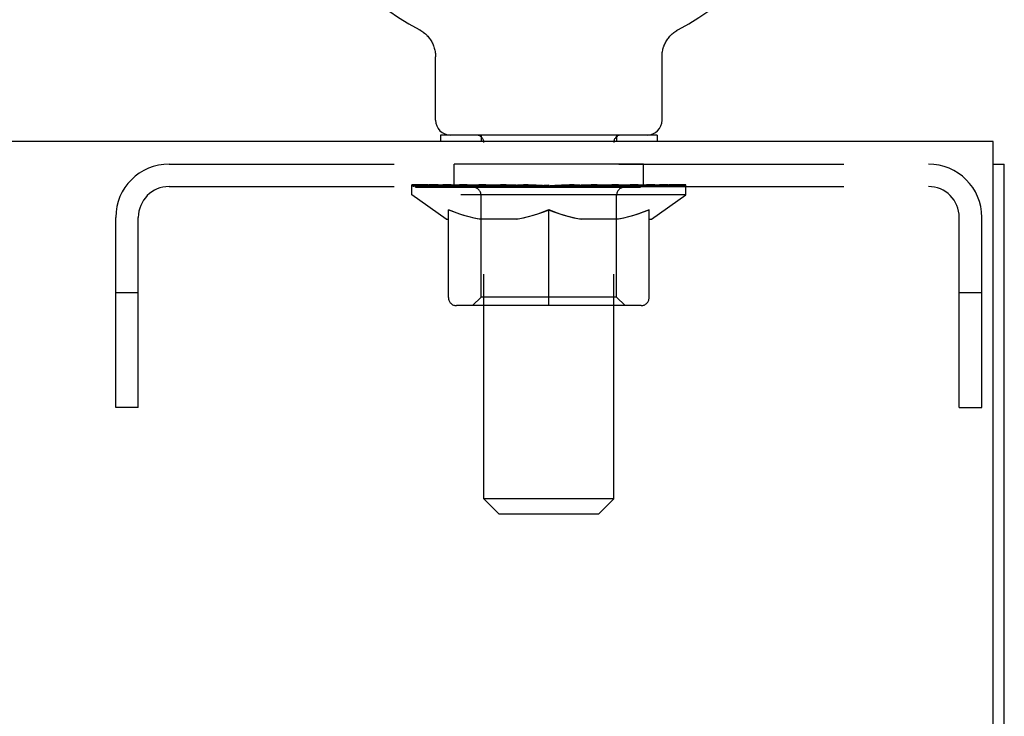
# Model space of a CAD drawing. Header units: inches. Extents: x 0 to 189, y 0 to 122.
# Tile 8 of 15: x 81.37 to 85.92, y 77.8 to 81.02. Entities that reach past the tile are written whole.
import ezdxf

# ---------------------------------------------------------------- set-up
doc = ezdxf.new("R2010")
doc.units = ezdxf.units.IN
doc.header["$LTSCALE"] = 10.388889
doc.header["$MEASUREMENT"] = 0
doc.linetypes.add('HIDDEN', pattern=[0.2, 0.1, -0.1])
doc.layers.get('0').update_dxf_attribs({"linetype": 'CONTINUOUS'})
doc.layers.add('02___PRT_ALL_AXES', color=7, linetype='CONTINUOUS')
doc.layers.add('DEFAULT_2', color=8, linetype='HIDDEN')

msp = doc.modelspace()

# ---------------------------------------------------------------- linework, layer by layer
at = {"color": 7, "linetype": 'Continuous'}
for p, q in [((83.2142, 80.9729), (83.2143, 80.9728)), ((83.2143, 80.9729), (83.2188, 80.9704)), ((83.2155, 80.9722), (83.2174, 80.9712)), ((83.2188, 80.9704), (83.2233, 80.9677)), ((83.2233, 80.9677), (83.2277, 80.9648)), ((83.2276, 80.9649), (83.232, 80.9618)), ((83.2319, 80.9619), (83.2362, 80.9587)), ((83.236, 80.9588), (83.2402, 80.9554)), ((83.2401, 80.9555), (83.2441, 80.9519)), ((83.244, 80.952), (83.2479, 80.9483)), ((84.3801, 80.9483), (84.384, 80.952)), ((84.3839, 80.9519), (84.3879, 80.9555)), ((84.3878, 80.9554), (84.392, 80.9588)), ((84.3918, 80.9587), (84.3961, 80.9619)), ((84.396, 80.9618), (84.4004, 80.9649)), ((84.4003, 80.9648), (84.4047, 80.9677)), ((84.4047, 80.9677), (84.4092, 80.9704)), ((84.4047, 80.9677), (84.4061, 80.9685)), ((84.4092, 80.9704), (84.4137, 80.9728)), ((84.4106, 80.9712), (84.4125, 80.9722)), ((84.4137, 80.9728), (84.4138, 80.9729)), ((83.2478, 80.9484), (83.2516, 80.9446)), ((83.2515, 80.9447), (83.2551, 80.9407)), ((83.255, 80.9408), (83.2585, 80.9367)), ((83.2584, 80.9368), (83.2617, 80.9326)), ((83.2617, 80.9327), (83.2648, 80.9284)), ((83.2647, 80.9285), (83.2677, 80.9241)), ((83.2677, 80.9242), (83.2705, 80.9197)), ((83.2731, 80.9152), (83.2755, 80.9106)), ((83.2755, 80.9106), (83.2778, 80.9058)), ((83.2778, 80.9059), (83.2799, 80.901)), ((84.3481, 80.901), (84.3502, 80.9059)), ((84.3502, 80.9058), (84.3525, 80.9106)), ((84.3524, 80.9105), (84.3549, 80.9152)), ((84.3549, 80.9151), (84.3575, 80.9197)), ((84.3575, 80.9197), (84.3603, 80.9242)), ((84.3603, 80.9241), (84.3633, 80.9285)), ((84.3632, 80.9284), (84.3664, 80.9327)), ((84.3663, 80.9326), (84.3696, 80.9368)), ((84.3695, 80.9367), (84.373, 80.9408)), ((84.3729, 80.9407), (84.3765, 80.9447)), ((84.3764, 80.9446), (84.3802, 80.9484)), ((83.2799, 80.9011), (83.2819, 80.8961)), ((83.2818, 80.8962), (83.2836, 80.8912)), ((83.2836, 80.8913), (83.2852, 80.8862)), ((83.2852, 80.8863), (83.2866, 80.8812)), ((83.2865, 80.8812), (83.2877, 80.8761)), ((83.2877, 80.8761), (83.2888, 80.871)), ((83.2888, 80.871), (83.2896, 80.8658)), ((84.3373, 80.8554), (84.3378, 80.8606)), ((84.3378, 80.8606), (84.3384, 80.8658)), ((84.3384, 80.8658), (84.3392, 80.871)), ((84.3392, 80.871), (84.3403, 80.8761)), ((84.3403, 80.8761), (84.3415, 80.8812)), ((84.3415, 80.8812), (84.3428, 80.8863)), ((84.3428, 80.8862), (84.3444, 80.8913)), ((84.3444, 80.8912), (84.3462, 80.8962)), ((84.3461, 80.8961), (84.3481, 80.9011)), ((83.291, 80.5532), (83.291, 80.8457)), ((84.337, 80.8457), (84.3371, 80.8502)), ((84.337, 80.5532), (84.337, 80.8457)), ((84.3371, 80.8502), (84.3373, 80.8554)), ((84.3371, 80.8502), (84.3373, 80.8554)), ((83.314, 80.4842), (83.314, 80.4542)), ((84.314, 80.4842), (83.314, 80.4842)), ((84.314, 80.4842), (84.314, 80.4542)), ((85.866, 80.3502), (85.918, 80.3502))]:
    msp.add_line(p, q, dxfattribs=at)
at = {"color": 3, "linetype": 'Continuous'}
for p, q in [((85.866, 80.4542), (55.97, 80.4542)), ((85.866, 77.2737), (85.866, 80.4542)), ((85.918, 8.5582), (85.918, 80.3502))]:
    msp.add_line(p, q, dxfattribs=at)
at = {"color": 7, "linetype": 'Continuous'}
for points in [[(83.2705, 80.9197), (83.2731, 80.9151), (83.2756, 80.9105)], [(83.2896, 80.8658), (83.2902, 80.8606), (83.2907, 80.8554)], [(83.2902, 80.8606), (83.2907, 80.8554), (83.2909, 80.8502), (83.291, 80.8457)]]:
    msp.add_lwpolyline(points, dxfattribs=at)
for centre, radius, start, end in [((83.814, 82.1122), 1.2875, 297.7005, 242.2995), ((83.36, 80.5532), 0.069, 180, 270), ((84.268, 80.5532), 0.069, 270, 360)]:
    msp.add_arc(centre, radius, start, end, dxfattribs=at)
at = {"layer": '02___PRT_ALL_AXES', "color": 8, "linetype": 'HIDDEN'}
for p, q in [((83.3765, 80.2462), (83.3765, 80.3502)), ((84.2515, 80.3502), (83.3765, 80.3502)), ((84.2515, 80.2462), (84.2515, 80.3502)), ((84.2515, 80.2462), (83.3765, 80.2462))]:
    msp.add_line(p, q, dxfattribs=at)
at = {"layer": 'DEFAULT_2', "color": 8, "linetype": 'HIDDEN'}
for p, q in [((83.2219, 80.9685), (83.2233, 80.9677)), ((84.4137, 80.9728), (84.4137, 80.9729)), ((83.5015, 80.4842), (83.5015, 80.4542)), ((84.1265, 80.4842), (84.1265, 80.4542)), ((83.514, 78.8032), (83.514, 80.4497)), ((84.114, 78.8032), (84.114, 80.4497)), ((82.0605, 80.3502), (85.5675, 80.3502)), ((82.0605, 80.2462), (85.5675, 80.2462)), ((83.1807, 80.2074), (83.1807, 80.2542)), ((83.1904, 80.2475), (83.1904, 80.2542)), ((83.199, 80.2442), (83.199, 80.2475)), ((83.199, 80.2442), (84.429, 80.2442)), ((83.2079, 80.2442), (83.2079, 80.2475)), ((83.2088, 80.2442), (83.2088, 80.2475)), ((83.2189, 80.2475), (83.2189, 80.2542)), ((83.2352, 80.2442), (83.2352, 80.2475)), ((83.237, 80.2442), (83.237, 80.2475)), ((83.2656, 80.2475), (83.2656, 80.2542)), ((83.2801, 80.2442), (83.2801, 80.2475)), ((83.2828, 80.2442), (83.2828, 80.2475)), ((83.4871, 80.2472), (83.2857, 80.2472)), ((83.3289, 80.2475), (83.3289, 80.2542)), ((83.3302, 80.2442), (83.3302, 80.2472)), ((83.331, 80.2442), (83.331, 80.2472)), ((83.334, 80.2442), (83.334, 80.2472)), ((83.3412, 80.2442), (83.3412, 80.2475)), ((83.3412, 80.2442), (83.3412, 80.2472)), ((83.3446, 80.2442), (83.3446, 80.2475)), ((83.348, 80.2442), (83.348, 80.2482)), ((83.3523, 80.2442), (83.3523, 80.2472)), ((83.3665, 80.2442), (83.3665, 80.2472)), ((83.3846, 80.2442), (83.3846, 80.2472)), ((83.3851, 80.2442), (83.3851, 80.2499)), ((83.4055, 80.2442), (83.4055, 80.2472)), ((83.4055, 80.2442), (83.4055, 80.2472)), ((83.4069, 80.2475), (83.4069, 80.2542)), ((83.4166, 80.2442), (83.4166, 80.2475)), ((83.4208, 80.2442), (83.4208, 80.2475)), ((83.43, 80.2442), (83.43, 80.2472)), ((83.4413, 80.2442), (83.4413, 80.2514)), ((83.4568, 80.2442), (83.4568, 80.2472)), ((83.4598, 80.2442), (83.4598, 80.2472)), ((83.4871, 80.2442), (83.4871, 80.2472)), ((83.5541, 80.2472), (83.4921, 80.2472)), ((83.4974, 80.2475), (83.4974, 80.2542)), ((83.5042, 80.2442), (83.5042, 80.2475)), ((83.5089, 80.2442), (83.5089, 80.2475)), ((83.5149, 80.2442), (83.5149, 80.2526)), ((83.519, 80.2442), (83.519, 80.2472)), ((83.5299, 80.2442), (83.5299, 80.2472)), ((83.5541, 80.2442), (83.5541, 80.2472)), ((83.629, 80.2472), (83.5698, 80.2472)), ((83.5902, 80.2442), (83.5902, 80.2472)), ((83.5974, 80.2475), (83.5974, 80.2542)), ((83.6011, 80.2442), (83.6011, 80.2475)), ((83.6035, 80.2442), (83.6035, 80.2535)), ((83.6062, 80.2442), (83.6062, 80.2475)), ((83.6137, 80.2442), (83.6137, 80.2476)), ((83.629, 80.2442), (83.629, 80.2472)), ((83.7095, 80.2472), (83.655, 80.2472)), ((83.6681, 80.2442), (83.6681, 80.2472)), ((83.6996, 80.2472), (83.814, 80.2542)), ((83.704, 80.2475), (83.704, 80.2542)), ((83.7046, 80.254), (83.704, 80.2542)), ((83.7045, 80.2442), (83.7045, 80.2475)), ((83.7046, 80.2475), (83.7046, 80.254)), ((83.7085, 80.2442), (83.7085, 80.2477)), ((83.7095, 80.2442), (83.7095, 80.2472)), ((83.7099, 80.2442), (83.7099, 80.2475)), ((83.7932, 80.2472), (83.745, 80.2472)), ((83.7505, 80.2442), (83.7505, 80.2472)), ((83.7932, 80.2442), (83.7932, 80.2472)), ((83.8115, 80.2476), (83.8113, 80.2475)), ((83.8113, 80.2442), (83.8113, 80.2475)), ((83.8115, 80.2442), (83.8115, 80.2476)), ((83.814, 80.2475), (83.814, 80.2542)), ((83.8165, 80.2442), (83.8165, 80.2476)), ((83.8166, 80.2476), (83.8167, 80.2475)), ((83.8167, 80.2442), (83.8167, 80.2475)), ((83.8185, 80.2472), (83.883, 80.2472)), ((83.8348, 80.2442), (83.8348, 80.2472)), ((83.8509, 80.2472), (83.8509, 80.2519)), ((83.8509, 80.2519), (83.9284, 80.2472)), ((83.8721, 80.2472), (83.8721, 80.2506)), ((83.8775, 80.2442), (83.8775, 80.2472)), ((83.9181, 80.2442), (83.9181, 80.2475)), ((83.9185, 80.2442), (83.9185, 80.2472)), ((83.9185, 80.2472), (83.973, 80.2472)), ((83.9195, 80.2442), (83.9195, 80.2477)), ((83.9234, 80.254), (83.924, 80.2542)), ((83.9234, 80.2475), (83.9234, 80.254)), ((83.9235, 80.2442), (83.9235, 80.2475)), ((83.924, 80.2475), (83.924, 80.2542)), ((83.9599, 80.2442), (83.9599, 80.2472)), ((83.999, 80.2442), (83.999, 80.2472)), ((83.999, 80.2472), (84.0582, 80.2472)), ((84.0143, 80.2442), (84.0143, 80.2476)), ((84.0218, 80.2442), (84.0218, 80.2475)), ((84.0245, 80.2442), (84.0245, 80.2535)), ((84.0269, 80.2442), (84.0269, 80.2475)), ((84.0306, 80.2475), (84.0306, 80.2542)), ((84.0378, 80.2442), (84.0378, 80.2472)), ((84.0739, 80.2442), (84.0739, 80.2472)), ((84.0739, 80.2472), (84.1359, 80.2472)), ((84.0981, 80.2442), (84.0981, 80.2472)), ((84.109, 80.2442), (84.109, 80.2472)), ((84.1131, 80.2442), (84.1131, 80.2526)), ((84.1192, 80.2442), (84.1192, 80.2475)), ((84.1238, 80.2442), (84.1238, 80.2475)), ((84.1306, 80.2475), (84.1306, 80.2542)), ((84.1409, 80.2442), (84.1409, 80.2472)), ((84.1409, 80.2472), (84.3423, 80.2472)), ((84.1682, 80.2442), (84.1682, 80.2472)), ((84.1712, 80.2442), (84.1712, 80.2472)), ((84.1867, 80.2442), (84.1867, 80.2514)), ((84.198, 80.2442), (84.198, 80.2472)), ((84.2072, 80.2442), (84.2072, 80.2475)), ((84.2114, 80.2442), (84.2114, 80.2475)), ((84.2211, 80.2475), (84.2211, 80.2542)), ((84.2225, 80.2442), (84.2225, 80.2472)), ((84.2225, 80.2442), (84.2225, 80.2472)), ((84.2429, 80.2442), (84.2429, 80.2499)), ((84.2434, 80.2442), (84.2434, 80.2472)), ((84.2615, 80.2442), (84.2615, 80.2472)), ((84.2757, 80.2442), (84.2757, 80.2472)), ((84.28, 80.2442), (84.28, 80.2482)), ((84.2834, 80.2442), (84.2834, 80.2475)), ((84.2868, 80.2442), (84.2868, 80.2475)), ((84.2868, 80.2442), (84.2868, 80.2472)), ((84.294, 80.2442), (84.294, 80.2472)), ((84.297, 80.2442), (84.297, 80.2472)), ((84.2978, 80.2442), (84.2978, 80.2472)), ((84.2991, 80.2475), (84.2991, 80.2542)), ((84.3452, 80.2442), (84.3452, 80.2475)), ((84.3479, 80.2442), (84.3479, 80.2475)), ((84.3624, 80.2475), (84.3624, 80.2542)), ((84.391, 80.2442), (84.391, 80.2475)), ((84.3928, 80.2442), (84.3928, 80.2475)), ((84.4091, 80.2475), (84.4091, 80.2542)), ((84.4192, 80.2442), (84.4192, 80.2475)), ((84.4201, 80.2442), (84.4201, 80.2475)), ((84.429, 80.2442), (84.429, 80.2475)), ((84.4376, 80.2475), (84.4376, 80.2542)), ((84.4473, 80.2074), (84.4473, 80.2542)), ((84.4473, 80.2074), (83.1807, 80.2074)), ((83.3401, 80.0959), (83.1807, 80.2074)), ((83.5013, 79.7357), (83.5013, 80.2044)), ((84.1268, 79.7357), (84.1268, 80.2044)), ((84.288, 80.0959), (84.4473, 80.2074)), ((83.3505, 79.7329), (83.3505, 80.1392)), ((83.814, 79.6958), (83.814, 80.1396)), ((84.2775, 79.7329), (84.2775, 80.1392)), ((81.814, 79.2252), (81.814, 80.1037)), ((81.918, 79.2252), (81.918, 80.1037)), ((83.3401, 80.0959), (83.3505, 80.0959)), ((83.6727, 80.0959), (83.4928, 80.0959)), ((84.1352, 80.0959), (83.9553, 80.0959)), ((84.2775, 80.0959), (84.288, 80.0959)), ((85.71, 79.2252), (85.71, 80.1037)), ((85.814, 79.2252), (85.814, 80.1037)), ((81.918, 79.7552), (81.814, 79.7552)), ((83.5013, 79.7357), (83.4614, 79.6958)), ((84.1268, 79.7357), (83.5013, 79.7357)), ((84.1268, 79.7357), (84.1666, 79.6958)), ((85.814, 79.7552), (85.71, 79.7552)), ((84.2404, 79.6958), (83.3876, 79.6958)), ((81.918, 79.2252), (81.814, 79.2252)), ((85.71, 79.2252), (85.814, 79.2252)), ((83.583, 78.7342), (83.514, 78.8032)), ((84.114, 78.8032), (83.514, 78.8032)), ((84.045, 78.7342), (84.114, 78.8032)), ((83.583, 78.7342), (84.045, 78.7342))]:
    msp.add_line(p, q, dxfattribs=at)
for points in [[(83.3505, 80.1392), (83.3763, 80.1292), (83.4017, 80.1204), (83.4267, 80.1126), (83.4514, 80.106), (83.476, 80.1004), (83.5004, 80.0959)], [(83.4928, 80.0959), (83.4694, 80.1006), (83.4459, 80.1062), (83.4224, 80.1128), (83.3988, 80.1204), (83.3748, 80.1289), (83.3505, 80.1383)], [(83.663, 80.0959), (83.6879, 80.1005), (83.7128, 80.1061), (83.7377, 80.1129), (83.7628, 80.1207), (83.7883, 80.1296), (83.814, 80.1396)], [(83.814, 80.1379), (83.7897, 80.1285), (83.7658, 80.12), (83.7422, 80.1125), (83.719, 80.106), (83.6958, 80.1005), (83.6727, 80.0959)], [(83.814, 80.1396), (83.84, 80.1296), (83.8656, 80.1206), (83.8907, 80.1128), (83.9156, 80.106), (83.9404, 80.1004), (83.965, 80.0959)], [(83.9553, 80.0959), (83.932, 80.1005), (83.9087, 80.1061), (83.8854, 80.1126), (83.8619, 80.1201), (83.8381, 80.1286), (83.814, 80.1379)], [(84.1276, 80.0959), (84.1523, 80.1004), (84.177, 80.106), (84.2018, 80.1127), (84.2267, 80.1205), (84.2519, 80.1293), (84.2775, 80.1392)], [(84.2775, 80.1383), (84.253, 80.1288), (84.2289, 80.1202), (84.2052, 80.1127), (84.1817, 80.1061), (84.1584, 80.1005), (84.1352, 80.0959)]]:
    msp.add_lwpolyline(points, dxfattribs=at)
for centre, radius, start, end in [((83.4795, 80.4497), 0.0345, 0, 90), ((84.1485, 80.4497), 0.0345, 90, 180), ((82.0605, 80.1037), 0.2465, 90, 180), ((85.5675, 80.1037), 0.2465, 0, 90), ((82.0605, 80.1037), 0.1425, 90, 180), ((83.4614, 80.2044), 0.0398, 0, 90), ((84.1666, 80.2044), 0.0398, 90, 180), ((85.5675, 80.1037), 0.1425, 0, 90), ((83.3876, 79.7329), 0.0371, 180, 270), ((84.2404, 79.7329), 0.0371, 270, 360)]:
    msp.add_arc(centre, radius, start, end, dxfattribs=at)
for centre, major_axis, ratio, start_param, end_param in [((83.1609, 80.2422), (0.1981, 0), 0.060556, 0.430652, 1.470503), ((83.814, 80.2542), (0.6333, 0.0067), 0.05963, 2.96643, 3.140963), ((83.814, 80.2542), (0.6333, 0), 0.060556, 3.141593, 3.316126), ((83.1609, 80.2355), (0.1981, 0.0021), 0.05963, 1.376596, 1.469874), ((83.1366, 80.2422), (0.1981, 0.0021), 0.05963, 0.25549, 1.295341), ((83.2051, 80.2422), (0.1981, -0.0021), 0.05963, 0.605815, 1.645666), ((83.814, 80.2542), (0.6333, 0.0132), 0.05688, 2.791345, 2.965878), ((83.814, 80.2542), (0.6333, -0.0067), 0.05963, -2.96643, -2.791898), ((83.2051, 80.2355), (0.1981, 0), 0.060556, 1.551758, 1.645036), ((83.1366, 80.2355), (0.1981, 0.0041), 0.05688, 1.20151, 1.294789), ((83.2063, 80.2378), (0.1643, 0.0017), 0.05963, 1.065228, 1.614276), ((83.1865, 80.2378), (0.1643, 0.0034), 0.05688, 0.890143, 1.43919), ((83.2445, 80.2378), (0.1643, 0), 0.060556, 1.240391, 1.789438), ((83.1329, 80.2422), (0.1981, 0.0041), 0.05688, 0.080405, 1.120256), ((83.2677, 80.2422), (0.1981, -0.0041), 0.05688, 0.7809, 1.820751), ((83.814, 80.2542), (0.6333, 0.0192), 0.052395, 2.616403, 2.790936), ((83.814, 80.2542), (0.6333, -0.0132), 0.05688, -2.791345, -2.616812), ((83.2677, 80.2355), (0.1981, -0.0021), 0.05963, 1.72692, 1.820198), ((83.1329, 80.2355), (0.1981, 0.006), 0.052395, 1.026568, 1.119847), ((83.1859, 80.2378), (0.1643, 0.005), 0.052395, 0.715201, 1.264248), ((83.3, 80.2378), (0.1643, -0.0017), 0.05963, 1.415553, 1.9646), ((83.347, 80.2422), (0.1981, -0.006), 0.052395, 0.955842, 1.995693), ((83.814, 80.2542), (0.6333, 0.0247), 0.046319, 2.441654, 2.616187), ((83.1498, 80.2422), (0.1981, 0.006), 0.052395, -0.094537, 0.945314), ((83.814, 80.2542), (0.6333, -0.0192), 0.052395, -2.616403, -2.44187), ((83.347, 80.2355), (0.1981, -0.0041), 0.05688, 1.902006, 1.995284), ((83.1498, 80.2355), (0.1981, 0.0077), 0.046319, 0.851819, 0.945098), ((83.2043, 80.2378), (0.1643, 0.0064), 0.046319, 0.540452, 1.089499), ((83.3711, 80.2378), (0.1643, -0.0034), 0.05688, 1.590638, 2.139686), ((83.4404, 80.2422), (0.1981, -0.0077), 0.046319, 1.130591, 2.170442), ((83.814, 80.2542), (0.6333, 0.0294), 0.038841, 2.267123, 2.441656), ((83.814, 80.2542), (0.6333, -0.0247), 0.046319, -2.441654, -2.267121), ((83.187, 80.2422), (0.1981, 0.0077), 0.046319, -0.269286, 0.770565), ((83.4404, 80.2355), (0.1981, -0.006), 0.052395, 2.076947, 2.170226), ((83.187, 80.2355), (0.1981, 0.0092), 0.038841, 0.677289, 0.770567), ((83.2412, 80.2378), (0.1643, 0.0076), 0.038841, 0.365921, 0.914969), ((83.4557, 80.2378), (0.1643, -0.005), 0.052395, 1.76558, 2.314627), ((83.5452, 80.2422), (0.1981, -0.0092), 0.038841, 1.305122, 2.344973), ((83.814, 80.2542), (0.6333, 0.0332), 0.030195, 2.09281, 2.267343), ((83.2432, 80.2422), (0.1981, 0.0092), 0.038841, -0.443817, 0.596034), ((83.814, 80.2542), (0.6333, -0.0294), 0.038841, -2.267123, -2.092591), ((83.5452, 80.2355), (0.1981, -0.0077), 0.046319, 2.251696, 2.344975), ((83.2432, 80.2355), (0.1981, 0.0104), 0.030195, 0.502975, 0.596254), ((83.2955, 80.2378), (0.1643, 0.0086), 0.030195, 0.191608, 0.740655), ((83.5512, 80.2378), (0.1643, -0.0064), 0.046319, 1.940329, 2.489376), ((83.3167, 80.2422), (0.1981, 0.0104), 0.030195, -0.61813, 0.421721), ((83.6582, 80.2422), (0.1981, -0.0104), 0.030195, 1.479435, 2.519286), ((83.814, 80.2542), (0.6333, 0.0361), 0.020645, 1.918687, 2.09322), ((83.814, 80.2542), (0.6333, -0.0332), 0.030195, -2.09281, -1.918277), ((83.6582, 80.2355), (0.1981, -0.0092), 0.038841, 2.426227, 2.519505), ((83.3167, 80.2355), (0.1981, 0.0113), 0.020645, 0.328852, 0.422131), ((83.3656, 80.2378), (0.1643, 0.0094), 0.020645, 0.017485, 0.566532), ((83.6546, 80.2378), (0.1643, -0.0076), 0.038841, 2.11486, 2.663907), ((83.4054, 80.2422), (0.1981, 0.0113), 0.020645, -0.792253, 0.247598), ((83.7759, 80.2422), (0.1981, -0.0113), 0.020645, 1.653558, 2.693409), ((83.814, 80.2542), (0.6333, 0.0378), 0.010478, 1.744704, 1.919237), ((83.814, 80.2542), (0.6333, -0.0361), 0.020645, -1.918687, -1.744154), ((83.7759, 80.2355), (0.1981, -0.0104), 0.030195, 2.60054, 2.693819), ((83.4054, 80.2355), (0.1981, 0.0118), 0.010478, 0.154869, 0.248148), ((83.4494, 80.2378), (0.1643, 0.0098), 0.010478, 6.126688, 6.675735), ((83.7629, 80.2378), (0.1643, -0.0086), 0.030195, 2.289173, 2.83822), ((83.5064, 80.2422), (0.1981, 0.0118), 0.010478, -0.966236, -0.000846), ((83.8947, 80.2422), (0.1981, -0.0118), 0.010478, 1.827541, 2.867392), ((83.814, 80.2542), (0.6333, -0.0378), 0.010478, -1.744704, -1.563007), ((83.8947, 80.2355), (0.1981, -0.0113), 0.020645, 2.774664, 2.867942), ((83.8728, 80.2378), (0.1643, -0.0094), 0.020645, 2.463296, 3.012344), ((83.7333, 80.2422), (0.1981, 0.0118), 0.010478, 0.274201, 1.314052), ((83.6472, 80.2378), (0.1643, 0.0098), 0.010478, -0.000483, 0.504314), ((83.6169, 80.2355), (0.1981, 0.0118), 0.010478, 0.099668, 0.192946), ((83.814, 80.2542), (0.6333, 0.0378), 0.010478, -1.571421, -1.396888), ((83.9808, 80.2378), (0.1643, -0.0098), 0.010478, 2.637279, 3.14189), ((84.0111, 80.2355), (0.1981, -0.0118), 0.010478, 2.74231, 2.948646), ((83.8521, 80.2422), (0.1981, 0.0113), 0.020645, 0.448184, 1.488034), ((83.7552, 80.2378), (0.1643, 0.0094), 0.020645, 0.129249, 0.678296), ((83.7333, 80.2355), (0.1981, 0.0113), 0.020645, 0.273651, 0.366929), ((84.1216, 80.2422), (0.1981, -0.0118), 0.010478, -3.140747, -2.175357), ((83.814, 80.2542), (0.6333, 0.0361), 0.020645, -1.397439, -1.222906), ((83.814, 80.2542), (0.6333, -0.0378), 0.010478, 1.222355, 1.396888), ((83.9698, 80.2422), (0.1981, 0.0104), 0.030195, 0.622307, 1.662158), ((83.8651, 80.2378), (0.1643, 0.0086), 0.030195, 0.303372, 0.852419), ((84.1786, 80.2378), (0.1643, -0.0098), 0.010478, 2.749043, 3.29809), ((84.2226, 80.2422), (0.1981, -0.0113), 0.020645, 2.893995, 3.933846), ((83.8521, 80.2355), (0.1981, 0.0104), 0.030195, 0.447774, 0.541052), ((84.2226, 80.2355), (0.1981, -0.0118), 0.010478, 2.893445, 2.986723), ((84.0828, 80.2422), (0.1981, 0.0092), 0.038841, 0.79662, 1.836471), ((83.814, 80.2542), (0.6333, 0.0332), 0.030195, -1.223315, -1.048783), ((83.814, 80.2542), (0.6333, -0.0361), 0.020645, 1.048373, 1.222906), ((83.9734, 80.2378), (0.1643, 0.0076), 0.038841, 0.477686, 1.026733), ((84.2624, 80.2378), (0.1643, -0.0094), 0.020645, 2.57506, 3.124108), ((84.3113, 80.2422), (0.1981, -0.0104), 0.030195, 2.719872, 3.759723), ((84.1876, 80.2422), (0.1981, 0.0077), 0.046319, 0.971151, 2.011002), ((83.9698, 80.2355), (0.1981, 0.0092), 0.038841, 0.622087, 0.715366), ((84.3113, 80.2355), (0.1981, -0.0113), 0.020645, 2.719462, 2.812741), ((83.814, 80.2542), (0.6333, 0.0294), 0.038841, -1.049002, -0.874469), ((83.814, 80.2542), (0.6333, -0.0332), 0.030195, 0.87425, 1.048783), ((84.0768, 80.2378), (0.1643, 0.0064), 0.046319, 0.652216, 1.201263), ((84.281, 80.2422), (0.1981, 0.006), 0.052395, 1.1459, 2.185751), ((84.3325, 80.2378), (0.1643, -0.0086), 0.030195, 2.400937, 2.949985), ((84.3848, 80.2422), (0.1981, -0.0092), 0.038841, 2.545558, 3.585409), ((84.1723, 80.2378), (0.1643, 0.005), 0.052395, 0.826965, 1.376012), ((84.0828, 80.2355), (0.1981, 0.0077), 0.046319, 0.796618, 0.889896), ((84.3848, 80.2355), (0.1981, -0.0104), 0.030195, 2.545339, 2.638617), ((84.3603, 80.2422), (0.1981, 0.0041), 0.05688, 1.320842, 2.360692), ((83.814, 80.2542), (0.6333, 0.0247), 0.046319, -0.874471, -0.699939), ((83.814, 80.2542), (0.6333, -0.0294), 0.038841, 0.699936, 0.874469), ((84.441, 80.2422), (0.1981, -0.0077), 0.046319, 2.371028, 3.410879), ((84.3868, 80.2378), (0.1643, -0.0076), 0.038841, 2.226624, 2.775671), ((84.4229, 80.2422), (0.1981, 0.0021), 0.05963, 1.495927, 2.535778), ((84.2569, 80.2378), (0.1643, 0.0034), 0.05688, 1.001907, 1.550954), ((84.4782, 80.2422), (0.1981, -0.006), 0.052395, 2.196279, 3.23613), ((84.4237, 80.2378), (0.1643, -0.0064), 0.046319, 2.052093, 2.601141), ((84.1876, 80.2355), (0.1981, 0.006), 0.052395, 0.971367, 1.064645), ((84.441, 80.2355), (0.1981, -0.0092), 0.038841, 2.371026, 2.464304), ((84.4671, 80.2422), (0.1981, 0), 0.060556, 1.671089, 2.71094), ((84.4951, 80.2422), (0.1981, -0.0041), 0.05688, 2.021337, 3.061188), ((83.814, 80.2542), (0.6333, 0.0192), 0.052395, -0.699723, -0.52519), ((83.814, 80.2542), (0.6333, -0.0247), 0.046319, 0.525406, 0.699939), ((84.4914, 80.2422), (0.1981, -0.0021), 0.05963, 1.846251, 2.886102), ((84.328, 80.2378), (0.1643, 0.0017), 0.05963, 1.176993, 1.72604), ((84.4422, 80.2378), (0.1643, -0.005), 0.052395, 1.877344, 2.426392), ((84.3835, 80.2378), (0.1643, 0), 0.060556, 1.352155, 1.901202), ((84.4415, 80.2378), (0.1643, -0.0034), 0.05688, 1.702402, 2.25145), ((84.4217, 80.2378), (0.1643, -0.0017), 0.05963, 1.527317, 2.076364), ((84.281, 80.2355), (0.1981, 0.0041), 0.05688, 1.146309, 1.239587), ((84.4782, 80.2355), (0.1981, -0.0077), 0.046319, 2.196495, 2.289773), ((83.814, 80.2542), (0.6333, 0.0132), 0.05688, -0.524781, -0.350248), ((83.814, 80.2542), (0.6333, -0.0192), 0.052395, 0.350657, 0.52519), ((84.3603, 80.2355), (0.1981, 0.0021), 0.05963, 1.321394, 1.414673), ((84.4951, 80.2355), (0.1981, -0.006), 0.052395, 2.021746, 2.115024), ((83.814, 80.2542), (0.6333, 0.0067), 0.05963, -0.349695, -0.175162), ((83.814, 80.2542), (0.6333, -0.0132), 0.05688, 0.175715, 0.350248), ((84.4229, 80.2355), (0.1981, 0), 0.060556, 1.496556, 1.589835), ((84.4914, 80.2355), (0.1981, -0.0041), 0.05688, 1.846804, 1.940083), ((84.4671, 80.2355), (0.1981, -0.0021), 0.05963, 1.671719, 1.764997), ((83.814, 80.2542), (0.6333, 0), 0.060556, -0.174533, 0), ((83.814, 80.2542), (0.6333, -0.0067), 0.05963, 0.000629, 0.175162)]:
    msp.add_ellipse(centre, major_axis=major_axis, ratio=ratio, start_param=start_param, end_param=end_param, dxfattribs=at)

doc.saveas('drawing.dxf')
